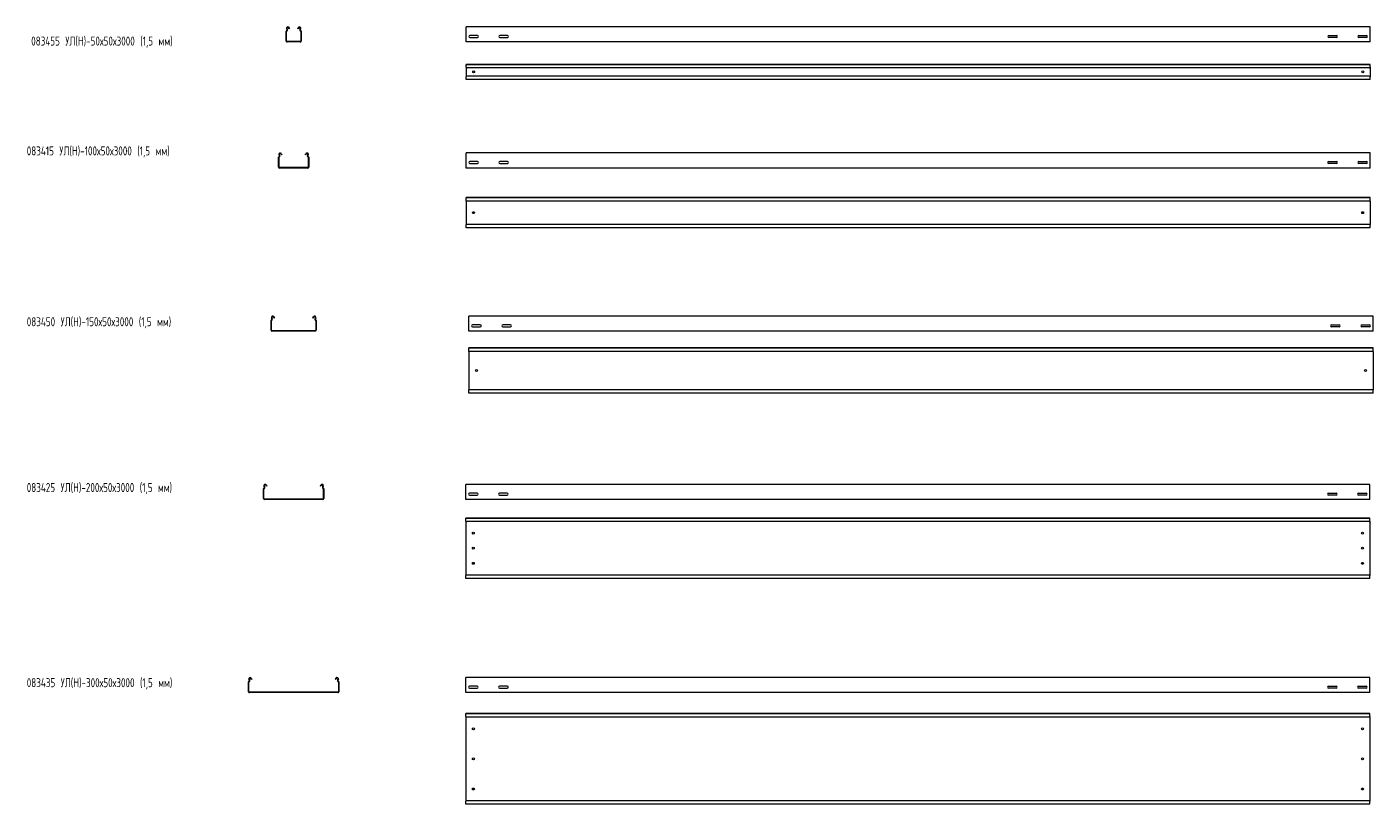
# Model space of a CAD drawing. Header units: millimetres. Extents: x -789 to 3689, y -6202 to -194.
# Tile 2 of 2: x -789 to 3678, y -2773 to -194. Entities that reach past the tile are written whole.
import ezdxf

# ---------------------------------------------------------------- set-up
doc = ezdxf.new("R2010")
doc.units = ezdxf.units.MM
doc.styles.add('SLDTEXTSTYLE0', font='TXT', dxfattribs={"width": 0.7, "bigfont": 'bigfont'})

msp = doc.modelspace()

# ---------------------------------------------------------------- linework, layer by layer
at = {"color": 7, "linetype": 'Continuous', "lineweight": 15}
for p, q in [((71.2, -241.3), (71.2, -208.6)), ((74, -203.3), (72.7, -201)), ((72.7, -241.3), (72.7, -208.6)), ((75.3, -202.6), (74, -200.3)), ((78.8, -196.7), (80.1, -196)), ((81.1, -200.7), (79.3, -197.4)), ((80.6, -196.7), (82.4, -200)), ((82.4, -200), (81.1, -200.7)), ((110, -200), (111.7, -196.7)), ((111.3, -200.7), (110, -200)), ((113, -197.4), (111.3, -200.7)), ((112.2, -196), (113.6, -196.7)), ((118.3, -200.3), (117.1, -202.6)), ((119.6, -201), (118.4, -203.3)), ((119.7, -208.6), (119.7, -241.3)), ((121.2, -208.6), (121.2, -241.3)), ((3668.5, -194.3), (668.5, -194.3)), ((668.5, -201), (668.5, -194.3)), ((668.5, -203.3), (668.5, -201)), ((668.5, -206.9), (668.5, -203.3)), ((668.5, -208.6), (668.5, -206.9)), ((668.5, -241.3), (668.5, -208.6)), ((706.2, -223.1), (680.7, -223.1)), ((806.2, -223.1), (780.7, -223.1)), ((3530.7, -223.1), (3556.2, -223.1)), ((3630.7, -223.1), (3656.2, -223.1)), ((3668.5, -201), (3668.5, -194.3)), ((3668.5, -203.3), (3668.5, -201)), ((3668.5, -206.9), (3668.5, -203.3)), ((3668.5, -208.6), (3668.5, -206.9)), ((3668.5, -241.3), (3668.5, -208.6)), ((118.2, -242.8), (74.2, -242.8)), ((118.2, -244.3), (74.2, -244.3)), ((668.5, -244.3), (668.5, -241.3)), ((3668.5, -244.3), (668.5, -244.3)), ((680.7, -229.6), (706.2, -229.6)), ((780.7, -229.6), (806.2, -229.6)), ((3556.2, -229.6), (3530.7, -229.6)), ((3656.2, -229.6), (3630.7, -229.6)), ((3668.5, -244.3), (3668.5, -241.3)), ((3668.5, -318.6), (668.5, -318.6)), ((668.5, -319.6), (668.5, -318.6)), ((3668.5, -319.6), (668.5, -319.6)), ((668.5, -327.6), (668.5, -319.6)), ((668.5, -327.6), (668.5, -359.7)), ((669.4, -328.1), (673.1, -329.9)), ((3663.9, -329.9), (673.1, -329.9)), ((3663.9, -329.9), (3667.6, -328.1)), ((3668.5, -319.6), (3668.5, -318.6)), ((3668.5, -327.6), (3668.5, -319.6)), ((3668.5, -327.6), (3668.5, -359.7)), ((668.5, -367.6), (668.5, -359.7)), ((668.5, -367.6), (3668.5, -367.6)), ((668.5, -368.6), (668.5, -367.6)), ((3668.5, -368.6), (668.5, -368.6)), ((673.1, -357.4), (669.4, -359.2)), ((3663.9, -357.4), (673.1, -357.4)), ((3667.6, -359.2), (3663.9, -357.4)), ((3668.5, -367.6), (3668.5, -359.7)), ((3668.5, -368.6), (3668.5, -367.6)), ((49, -621.5), (47.7, -619.1)), ((50.3, -620.8), (49, -618.4)), ((54.3, -615.6), (56.1, -618.8)), ((55.6, -614.9), (57.4, -618.1)), ((57.4, -618.1), (56.1, -618.8)), ((135, -618.1), (136.7, -614.9)), ((136.3, -618.8), (135, -618.1)), ((136.3, -618.8), (138, -615.6)), ((143.3, -618.4), (142.1, -620.8)), ((144.6, -619.1), (143.4, -621.5)), ((3668.3, -612.5), (668.3, -612.5)), ((668.3, -619.1), (668.3, -612.5)), ((668.3, -621.5), (668.3, -619.1)), ((668.3, -625.1), (668.3, -621.5)), ((668.3, -626.8), (668.3, -625.1)), ((3668.3, -619.1), (3668.3, -612.5)), ((3668.3, -621.5), (3668.3, -619.1)), ((3668.3, -625.1), (3668.3, -621.5)), ((3668.3, -626.8), (3668.3, -625.1)), ((46.2, -659.5), (46.2, -626.8)), ((47.7, -659.5), (47.7, -626.8)), ((143.2, -661), (49.2, -661)), ((143.2, -662.5), (49.2, -662.5)), ((144.7, -626.8), (144.7, -659.5)), ((146.2, -626.8), (146.2, -659.5)), ((668.3, -659.5), (668.3, -626.8)), ((668.3, -662.5), (668.3, -659.5)), ((3668.3, -662.5), (668.3, -662.5)), ((706, -641.2), (680.5, -641.2)), ((680.5, -647.7), (706, -647.7)), ((806, -641.2), (780.5, -641.2)), ((780.5, -647.7), (806, -647.7)), ((3530.5, -641.2), (3556, -641.2)), ((3556, -647.7), (3530.5, -647.7)), ((3630.5, -641.2), (3656, -641.2)), ((3656, -647.7), (3630.5, -647.7)), ((3668.3, -659.5), (3668.3, -626.8)), ((3668.3, -662.5), (3668.3, -659.5)), ((3668.3, -760.7), (668.3, -760.7)), ((668.3, -761.7), (668.3, -760.7)), ((3668.3, -761.7), (668.3, -761.7)), ((668.3, -770.2), (668.3, -761.7)), ((668.3, -772), (668.3, -770.2)), ((3668.3, -772), (668.3, -772)), ((668.3, -772), (668.3, -849.5)), ((3668.3, -761.7), (3668.3, -760.7)), ((3668.3, -770.2), (3668.3, -761.7)), ((3668.3, -772), (3668.3, -770.2)), ((3668.3, -772), (3668.3, -849.5)), ((3668.3, -849.5), (668.3, -849.5)), ((668.3, -851.3), (668.3, -849.5)), ((668.3, -859.7), (668.3, -851.3)), ((668.3, -859.7), (3668.3, -859.7)), ((668.3, -860.7), (668.3, -859.7)), ((3668.3, -860.7), (668.3, -860.7)), ((3668.3, -851.3), (3668.3, -849.5)), ((3668.3, -859.7), (3668.3, -851.3)), ((3668.3, -860.7), (3668.3, -859.7)), ((24, -1162.9), (22.7, -1160.5)), ((25.3, -1162.2), (24, -1159.8)), ((29.3, -1157), (31.1, -1160.2)), ((30.6, -1156.2), (32.4, -1159.5)), ((32.4, -1159.5), (31.1, -1160.2)), ((160, -1159.5), (161.7, -1156.2)), ((161.3, -1160.2), (160, -1159.5)), ((161.3, -1160.2), (163, -1157)), ((168.3, -1159.8), (167.1, -1162.2)), ((169.6, -1160.5), (168.4, -1162.9)), ((3677.8, -1153.9), (677.8, -1153.9)), ((677.8, -1160.5), (677.8, -1153.9)), ((677.8, -1162.9), (677.8, -1160.5)), ((3677.8, -1160.5), (3677.8, -1153.9)), ((3677.8, -1162.9), (3677.8, -1160.5)), ((21.2, -1200.9), (21.2, -1168.2)), ((22.7, -1200.9), (22.7, -1168.2)), ((168.2, -1202.4), (24.2, -1202.4)), ((168.2, -1203.9), (24.2, -1203.9)), ((169.7, -1168.2), (169.7, -1200.9)), ((171.2, -1168.2), (171.2, -1200.9)), ((677.8, -1166.4), (677.8, -1162.9)), ((677.8, -1168.2), (677.8, -1166.4)), ((677.8, -1200.9), (677.8, -1168.2)), ((677.8, -1203.9), (677.8, -1200.9)), ((3677.8, -1203.9), (677.8, -1203.9)), ((715.6, -1182.6), (690.1, -1182.6)), ((690.1, -1189.1), (715.6, -1189.1)), ((815.6, -1182.6), (790.1, -1182.6)), ((790.1, -1189.1), (815.6, -1189.1)), ((3540.1, -1182.6), (3565.6, -1182.6)), ((3565.6, -1189.1), (3540.1, -1189.1)), ((3640.1, -1182.6), (3665.6, -1182.6)), ((3665.6, -1189.1), (3640.1, -1189.1)), ((3677.8, -1166.4), (3677.8, -1162.9)), ((3677.8, -1168.2), (3677.8, -1166.4)), ((3677.8, -1200.9), (3677.8, -1168.2)), ((3677.8, -1203.9), (3677.8, -1200.9)), ((3677.8, -1259.6), (677.8, -1259.6)), ((677.8, -1260.6), (677.8, -1259.6)), ((3677.8, -1260.6), (677.8, -1260.6)), ((677.8, -1269.1), (677.8, -1260.6)), ((677.8, -1270.8), (677.8, -1269.1)), ((3677.8, -1270.8), (677.8, -1270.8)), ((677.8, -1270.8), (677.8, -1398.4)), ((3677.8, -1260.6), (3677.8, -1259.6)), ((3677.8, -1269.1), (3677.8, -1260.6)), ((3677.8, -1270.8), (3677.8, -1269.1)), ((3677.8, -1270.8), (3677.8, -1398.4)), ((3677.8, -1398.4), (677.8, -1398.4)), ((677.8, -1400.1), (677.8, -1398.4)), ((677.8, -1408.6), (677.8, -1400.1)), ((677.8, -1408.6), (3677.8, -1408.6)), ((677.8, -1409.6), (677.8, -1408.6)), ((3677.8, -1409.6), (677.8, -1409.6)), ((3677.8, -1400.1), (3677.8, -1398.4)), ((3677.8, -1408.6), (3677.8, -1400.1)), ((3677.8, -1409.6), (3677.8, -1408.6)), ((-3.8, -1759.3), (-3.8, -1726.7)), ((-1, -1721.3), (-2.3, -1719)), ((-2.3, -1759.3), (-2.3, -1726.7)), ((0.3, -1720.6), (-1, -1718.3)), ((4.3, -1715.4), (4.7, -1716.1)), ((4.7, -1716.1), (6, -1715.3)), ((6.1, -1718.7), (4.7, -1716.1)), ((5.6, -1714.7), (6, -1715.3)), ((6, -1715.3), (7.4, -1718)), ((7.4, -1718), (6.1, -1718.7)), ((185, -1718), (186.4, -1715.3)), ((186.3, -1718.7), (185, -1718)), ((187.7, -1716.1), (186.3, -1718.7)), ((186.4, -1715.3), (186.7, -1714.7)), ((186.4, -1715.3), (187.7, -1716.1)), ((187.7, -1716.1), (188, -1715.4)), ((193.3, -1718.3), (192.1, -1720.6)), ((194.6, -1719), (193.4, -1721.3)), ((194.7, -1726.7), (194.7, -1759.3)), ((196.2, -1726.7), (196.2, -1759.3)), ((3667.4, -1712.3), (667.4, -1712.3)), ((667.4, -1719), (667.4, -1712.3)), ((667.4, -1721.3), (667.4, -1719)), ((667.4, -1724.9), (667.4, -1721.3)), ((667.4, -1726.7), (667.4, -1724.9)), ((667.4, -1759.3), (667.4, -1726.7)), ((705.1, -1741.1), (679.6, -1741.1)), ((805.1, -1741.1), (779.6, -1741.1)), ((3529.6, -1741.1), (3555.1, -1741.1)), ((3629.6, -1741.1), (3655.1, -1741.1)), ((3667.4, -1719), (3667.4, -1712.3)), ((3667.4, -1721.3), (3667.4, -1719)), ((3667.4, -1724.9), (3667.4, -1721.3)), ((3667.4, -1726.7), (3667.4, -1724.9)), ((3667.4, -1759.3), (3667.4, -1726.7)), ((193.2, -1760.8), (-0.8, -1760.8)), ((193.2, -1762.3), (-0.8, -1762.3)), ((667.4, -1762.3), (667.4, -1759.3)), ((3667.4, -1762.3), (667.4, -1762.3)), ((679.6, -1747.6), (705.1, -1747.6)), ((779.6, -1747.6), (805.1, -1747.6)), ((3555.1, -1747.6), (3529.6, -1747.6)), ((3655.1, -1747.6), (3629.6, -1747.6)), ((3667.4, -1762.3), (3667.4, -1759.3)), ((3667.4, -1824.2), (667.4, -1824.2)), ((667.4, -1825.2), (667.4, -1824.2)), ((3667.4, -1825.2), (667.4, -1825.2)), ((667.4, -1833.6), (667.4, -1825.2)), ((3667.4, -1825.2), (3667.4, -1824.2)), ((3667.4, -1833.6), (3667.4, -1825.2)), ((667.4, -1834), (667.4, -1833.6)), ((667.4, -1834), (670.4, -1835.4)), ((667.4, -1834), (667.4, -2014.4)), ((3664.4, -1835.4), (670.4, -1835.4)), ((3664.4, -1835.4), (3667.4, -1834)), ((3667.4, -1834), (3667.4, -1833.6)), ((3667.4, -1834), (3667.4, -2014.4)), ((670.4, -2013), (667.4, -2014.4)), ((667.4, -2014.7), (667.4, -2014.4)), ((667.4, -2023.2), (667.4, -2014.7)), ((667.4, -2023.2), (3667.4, -2023.2)), ((667.4, -2024.2), (667.4, -2023.2)), ((3667.4, -2024.2), (667.4, -2024.2)), ((3664.4, -2013), (670.4, -2013)), ((3667.4, -2014.4), (3664.4, -2013)), ((3667.4, -2014.7), (3667.4, -2014.4)), ((3667.4, -2023.2), (3667.4, -2014.7)), ((3667.4, -2024.2), (3667.4, -2023.2)), ((-51, -2362.2), (-52.3, -2359.8)), ((-49.7, -2361.5), (-51, -2359.1)), ((-45.7, -2356.3), (-45.3, -2356.9)), ((-45.3, -2356.9), (-44, -2356.2)), ((-43.9, -2359.6), (-45.3, -2356.9)), ((-44.4, -2355.6), (-44, -2356.2)), ((-44, -2356.2), (-42.6, -2358.9)), ((-42.6, -2358.9), (-43.9, -2359.6)), ((235, -2358.9), (236.4, -2356.2)), ((236.3, -2359.6), (235, -2358.9)), ((237.7, -2356.9), (236.3, -2359.6)), ((236.4, -2356.2), (236.7, -2355.6)), ((236.4, -2356.2), (237.7, -2356.9)), ((237.7, -2356.9), (238, -2356.3)), ((243.3, -2359.1), (242.1, -2361.5)), ((244.6, -2359.8), (243.4, -2362.2)), ((3667.5, -2353.2), (667.5, -2353.2)), ((667.5, -2359.8), (667.5, -2353.2)), ((667.5, -2362.2), (667.5, -2359.8)), ((667.5, -2365.8), (667.5, -2362.2)), ((667.5, -2367.5), (667.5, -2365.8)), ((3667.5, -2359.8), (3667.5, -2353.2)), ((3667.5, -2362.2), (3667.5, -2359.8)), ((3667.5, -2365.8), (3667.5, -2362.2)), ((3667.5, -2367.5), (3667.5, -2365.8)), ((-53.8, -2400.2), (-53.8, -2367.5)), ((-52.3, -2400.2), (-52.3, -2367.5)), ((243.2, -2401.7), (-50.8, -2401.7)), ((243.2, -2403.2), (-50.8, -2403.2)), ((244.7, -2367.5), (244.7, -2400.2)), ((246.2, -2367.5), (246.2, -2400.2)), ((667.5, -2400.2), (667.5, -2367.5)), ((667.5, -2403.2), (667.5, -2400.2)), ((3667.5, -2403.2), (667.5, -2403.2)), ((705.2, -2382), (679.7, -2382)), ((679.7, -2388.5), (705.2, -2388.5)), ((805.2, -2382), (779.7, -2382)), ((779.7, -2388.5), (805.2, -2388.5)), ((3529.7, -2382), (3555.2, -2382)), ((3555.2, -2388.5), (3529.7, -2388.5)), ((3629.7, -2382), (3655.2, -2382)), ((3655.2, -2388.5), (3629.7, -2388.5)), ((3667.5, -2400.2), (3667.5, -2367.5)), ((3667.5, -2403.2), (3667.5, -2400.2)), ((3667.5, -2473), (667.5, -2473)), ((667.5, -2474), (667.5, -2473)), ((3667.5, -2474), (667.5, -2474)), ((667.5, -2482.5), (667.5, -2474)), ((667.5, -2482.8), (667.5, -2482.5)), ((667.5, -2482.8), (670.5, -2484.2)), ((667.5, -2482.8), (667.5, -2763.2)), ((3664.5, -2484.2), (670.5, -2484.2)), ((3664.5, -2484.2), (3667.5, -2482.8)), ((3667.5, -2474), (3667.5, -2473)), ((3667.5, -2482.5), (3667.5, -2474)), ((3667.5, -2482.8), (3667.5, -2482.5)), ((3667.5, -2482.8), (3667.5, -2763.2)), ((670.5, -2761.8), (667.5, -2763.2)), ((667.5, -2763.6), (667.5, -2763.2)), ((667.5, -2772), (667.5, -2763.6)), ((3664.5, -2761.8), (670.5, -2761.8)), ((3667.5, -2763.2), (3664.5, -2761.8)), ((3667.5, -2763.6), (3667.5, -2763.2)), ((3667.5, -2772), (3667.5, -2763.6)), ((667.5, -2772), (3667.5, -2772)), ((667.5, -2773), (667.5, -2772)), ((3667.5, -2773), (667.5, -2773)), ((3667.5, -2773), (3667.5, -2772))]:
    msp.add_line(p, q, dxfattribs=at)
for centre in [(693.5, -343.6), (3643.5, -343.6), (693.3, -810.7), (3643.3, -810.7), (702.8, -1334.6), (3652.8, -1334.6), (692.4, -1874.2), (3642.4, -1874.2), (692.4, -1924.2), (3642.4, -1924.2), (692.4, -1974.2), (3642.4, -1974.2), (692.5, -2523), (3642.5, -2523), (692.5, -2623), (3642.5, -2623), (692.5, -2723), (3642.5, -2723)]:
    msp.add_circle(centre, 3.25, dxfattribs=at)
for centre, radius, start, end in [((73, -208.6), 1.8, 106.2863, 180), ((76.7, -198.8), 4.5, 39.6094, 208.0725), ((71.8, -204.5), 2.5, 286.2863, 28.0725), ((73, -208.6), 0.3, 106.2863, 180), ((71.8, -204.5), 4, 286.2863, 28.0725), ((76.7, -198.8), 3, 45.5301, 208.0725), ((76.7, -198.8), 3, 28.0725, 45.5301), ((76.7, -198.8), 4.5, 28.0725, 39.6094), ((115.7, -198.8), 4.5, 140.3906, 151.9275), ((115.7, -198.8), 4.5, 331.9275, 140.3906), ((115.7, -198.8), 3, 134.4699, 151.9275), ((115.7, -198.8), 3, 331.9275, 134.4699), ((120.6, -204.5), 4, 151.9275, 253.7137), ((120.6, -204.5), 2.5, 151.9275, 253.7137), ((119.4, -208.6), 0.3, 0, 73.7137), ((119.4, -208.6), 1.8, 0, 73.7137), ((680.7, -226.3), 3.25, 90, 270), ((706.2, -226.3), 3.25, 270, 90), ((780.7, -226.3), 3.25, 90, 270), ((806.2, -226.3), 3.25, 270, 90), ((3530.7, -226.3), 3.25, 90, 270), ((3556.2, -226.3), 3.25, 270, 90), ((3630.7, -226.3), 3.25, 90, 270), ((3656.2, -226.3), 3.25, 270, 90), ((74.2, -241.3), 3, 180, 270), ((74.2, -241.3), 1.5, 180, 270), ((118.2, -241.3), 1.5, 270, 0), ((118.2, -241.3), 3, 270, 0), ((48, -626.8), 1.8, 106.2863, 180), ((51.7, -617), 4.5, 28.0725, 208.0725), ((46.8, -622.7), 2.5, 286.2863, 28.0725), ((46.8, -622.7), 4, 286.2863, 28.0725), ((51.7, -617), 3, 28.0725, 208.0725), ((140.7, -617), 4.5, 331.9275, 151.9275), ((140.7, -617), 3, 331.9275, 151.9275), ((145.6, -622.7), 4, 151.9275, 253.7137), ((145.6, -622.7), 2.5, 151.9275, 253.7137), ((144.4, -626.8), 1.8, 0, 73.7137), ((49.2, -659.5), 3, 180, 270), ((48, -626.8), 0.3, 106.2863, 180), ((49.2, -659.5), 1.5, 180, 270), ((143.2, -659.5), 1.5, 270, 0), ((143.2, -659.5), 3, 270, 0), ((144.4, -626.8), 0.3, 0, 73.7137), ((680.5, -644.5), 3.25, 90, 270), ((706, -644.5), 3.25, 270, 90), ((780.5, -644.5), 3.25, 90, 270), ((806, -644.5), 3.25, 270, 90), ((3530.5, -644.5), 3.25, 90, 270), ((3556, -644.5), 3.25, 270, 90), ((3630.5, -644.5), 3.25, 90, 270), ((3656, -644.5), 3.25, 270, 90), ((26.7, -1158.4), 4.5, 28.0725, 208.0725), ((26.7, -1158.4), 3, 28.0725, 208.0725), ((165.7, -1158.4), 4.5, 331.9275, 151.9275), ((165.7, -1158.4), 3, 331.9275, 151.9275), ((23, -1168.2), 1.8, 106.2863, 180), ((24.2, -1200.9), 3, 180, 270), ((21.8, -1164), 2.5, 286.2863, 28.0725), ((23, -1168.2), 0.3, 106.2863, 180), ((24.2, -1200.9), 1.5, 180, 270), ((21.8, -1164), 4, 286.2863, 28.0725), ((170.6, -1164), 4, 151.9275, 253.7137), ((170.6, -1164), 2.5, 151.9275, 253.7137), ((168.2, -1200.9), 1.5, 270, 0), ((168.2, -1200.9), 3, 270, 0), ((169.4, -1168.2), 0.3, 0, 73.7137), ((169.4, -1168.2), 1.8, 0, 73.7137), ((690.1, -1185.9), 3.25, 90, 270), ((715.6, -1185.9), 3.25, 270, 90), ((790.1, -1185.9), 3.25, 90, 270), ((815.6, -1185.9), 3.25, 270, 90), ((3540.1, -1185.9), 3.25, 90, 270), ((3565.6, -1185.9), 3.25, 270, 90), ((3640.1, -1185.9), 3.25, 90, 270), ((3665.6, -1185.9), 3.25, 270, 90), ((-2, -1726.7), 1.8, 106.2863, 180), ((1.7, -1716.8), 4.5, 28.0725, 208.0725), ((-3.2, -1722.5), 2.5, 286.2863, 28.0725), ((-2, -1726.7), 0.3, 106.2863, 180), ((-3.2, -1722.5), 4, 286.2863, 28.0725), ((1.7, -1716.8), 3, 28.0725, 208.0725), ((190.7, -1716.8), 4.5, 331.9275, 151.9275), ((190.7, -1716.8), 3, 331.9275, 151.9275), ((195.6, -1722.5), 4, 151.9275, 253.7137), ((195.6, -1722.5), 2.5, 151.9275, 253.7137), ((194.4, -1726.7), 0.3, 0, 73.7137), ((194.4, -1726.7), 1.8, 0, 73.7137), ((679.6, -1744.3), 3.25, 90, 270), ((705.1, -1744.3), 3.25, 270, 90), ((779.6, -1744.3), 3.25, 90, 270), ((805.1, -1744.3), 3.25, 270, 90), ((3529.6, -1744.3), 3.25, 90, 270), ((3555.1, -1744.3), 3.25, 270, 90), ((3629.6, -1744.3), 3.25, 90, 270), ((3655.1, -1744.3), 3.25, 270, 90), ((-0.8, -1759.3), 3, 180, 270), ((-0.8, -1759.3), 1.5, 180, 270), ((193.2, -1759.3), 3, 270, 0), ((193.2, -1759.3), 1.5, 270, 0), ((-52, -2367.5), 1.8, 106.2863, 180), ((-48.3, -2357.7), 4.5, 28.0725, 208.0725), ((-53.2, -2363.4), 2.5, 286.2863, 28.0725), ((-52, -2367.5), 0.3, 106.2863, 180), ((-53.2, -2363.4), 4, 286.2863, 28.0725), ((-48.3, -2357.7), 3, 28.0725, 208.0725), ((240.7, -2357.7), 4.5, 331.9275, 151.9275), ((240.7, -2357.7), 3, 331.9275, 151.9275), ((245.6, -2363.4), 4, 151.9275, 253.7137), ((245.6, -2363.4), 2.5, 151.9275, 253.7137), ((244.4, -2367.5), 0.3, 0, 73.7137), ((244.4, -2367.5), 1.8, 0, 73.7137), ((-50.8, -2400.2), 3, 180, 270), ((-50.8, -2400.2), 1.5, 180, 270), ((243.2, -2400.2), 3, 270, 0), ((243.2, -2400.2), 1.5, 270, 0), ((679.7, -2385.2), 3.25, 90, 270), ((705.2, -2385.2), 3.25, 270, 90), ((779.7, -2385.2), 3.25, 90, 270), ((805.2, -2385.2), 3.25, 270, 90), ((3529.7, -2385.2), 3.25, 90, 270), ((3555.2, -2385.2), 3.25, 270, 90), ((3629.7, -2385.2), 3.25, 90, 270), ((3655.2, -2385.2), 3.25, 270, 90)]:
    msp.add_arc(centre, radius, start, end, dxfattribs=at)
for centre, major_axis, start_param, end_param in [((669.4, -324.1), (-3.86, 3.86), 1.909858, 2.111216), ((3667.6, -324.1), (3.86, 3.86), 4.171969, 4.373327), ((669.4, -363.1), (3.86, 3.86), 1.030377, 1.231735), ((3667.6, -363.1), (3.86, -3.86), 1.909858, 2.111216)]:
    msp.add_ellipse(centre, major_axis=major_axis, ratio=0.6, start_param=start_param, end_param=end_param, dxfattribs=at)

# ---------------------------------------------------------------- texts
at = {"color": 7, "linetype": 'Continuous', "lineweight": 0, "char_height": 30, "attachment_point": 1, "style": 'SLDTEXTSTYLE0'}
for s, insert in [('083455 \\M+18454\\M+1844C(\\M+1844E)-50\\M+1848750\\M+184873000 (1,5 \\M+1847D\\M+1847D)', (-774.6, -226.3)), ('083415 \\M+18454\\M+1844C(\\M+1844E)-100\\M+1848750\\M+184873000 (1,5 \\M+1847D\\M+1847D)', (-789.4, -590.7)), ('083450 \\M+18454\\M+1844C(\\M+1844E)-150\\M+1848750\\M+184873000 (1,5 \\M+1847D\\M+1847D)', (-789.4, -1157.6)), ('083425 \\M+18454\\M+1844C(\\M+1844E)-200\\M+1848750\\M+184873000 (1,5 \\M+1847D\\M+1847D)', (-789.4, -1707.7)), ('083435 \\M+18454\\M+1844C(\\M+1844E)-300\\M+1848750\\M+184873000 (1,5 \\M+1847D\\M+1847D)', (-789.4, -2355.2))]:
    msp.add_mtext(s, dxfattribs=dict(at, insert=insert))

doc.saveas('drawing.dxf')
